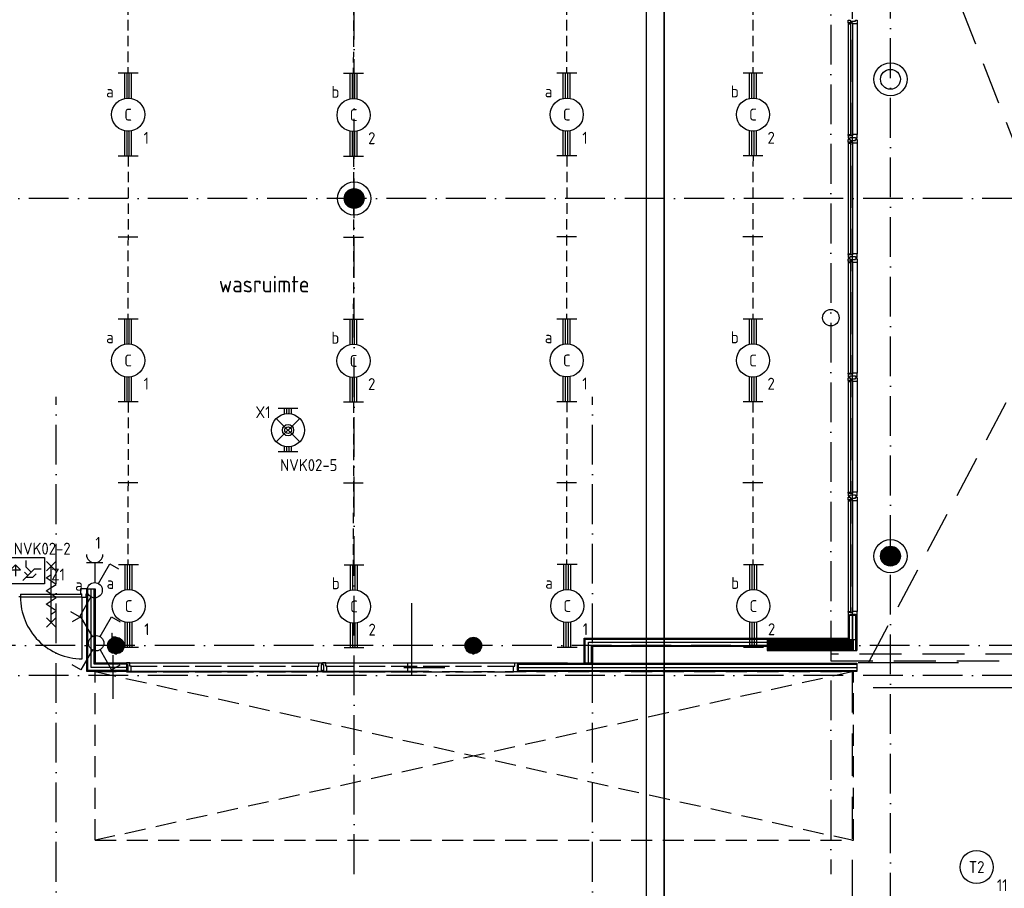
# Model space of a CAD drawing. Header units: millimetres. Extents: x 90707 to 259985, y -1262 to 84291.
# Tile 50 of 85: x 160994 to 175866, y 38393 to 51508. Entities that reach past the tile are written whole.
import ezdxf
from ezdxf.enums import TextEntityAlignment as Align

# ---------------------------------------------------------------- set-up
doc = ezdxf.new("R2010")
doc.units = ezdxf.units.MM
doc.header["$LTSCALE"] = 100
for name, pattern in [('DASHDOT', [9, 6, -1.5, 0, -1.5]), ('HIDDEN', [9.525, 6.35, -3.175]), ('HIDDEN2', [4.7625, 3.175, -1.5875])]:
    doc.linetypes.add(name, pattern=pattern)
doc.layers.get('0').update_dxf_attribs({"linetype": 'CONTINUOUS'})
for name, color, linetype in [('AL$7----_STRAMIEN', 1, 'DASHDOT'), ('AL$8----_HULPKOLOM', 2, 'CONTINUOUS'), ('AL$8----_HULPLIJNEN', 2, 'CONTINUOUS'), ('AL22----_BINNENWAND', 7, 'CONTINUOUS'), ('AL24----_TRAPPEN', 7, 'CONTINUOUS'), ('AL28----_KONSTRUKTIE', 3, 'CONTINUOUS'), ('AL31----_BUITENKOZ', 7, 'CONTINUOUS'), ('AL32----_BINNENKOZ', 7, 'CONTINUOUS'), ('AL32----_DRAAIRICHTING', 1, 'CONTINUOUS'), ('AL65----_BEVEILIGING', 7, 'CONTINUOUS'), ('ALL-----_REFLIJNEN', 8, 'CONTINUOUS'), ('ALXAA---_GEWBETON', 12, 'CONTINUOUS'), ('ALXOU---_GLAS', 7, 'CONTINUOUS'), ('EB63101-_ATTRIB', 2, 'CONTINUOUS'), ('EB63102-_ATTRIB', 2, 'CONTINUOUS'), ('EB63202-_ATTRIB', 2, 'CONTINUOUS'), ('EB63501-_ATTRIB', 2, 'CONTINUOUS'), ('EL63101-_LICHT-ARM', 3, 'CONTINUOUS'), ('EL63102-_LICHT-SCH', 3, 'CONTINUOUS'), ('EL63202-_NOODVRL-TXT', 3, 'CONTINUOUS'), ('EL63501-_NOODVRL-ARM', 3, 'CONTINUOUS'), ('EL6441--_DATACOM', 3, 'CONTINUOUS'), ('KABELGOOT', 8, 'CONTINUOUS'), ('LIJN035', 50, 'CONTINUOUS'), ('LIJN070', 130, 'CONTINUOUS'), ('VOLGNUMMER', 7, 'CONTINUOUS')]:
    doc.layers.add(name, color=color, linetype=linetype)
doc.styles.add('1_8', font='ISO', dxfattribs={"height": 1.8})
doc.styles.add('2_0', font='iso', dxfattribs={"height": 200})
doc.styles.add('NORATT', font='isocp.shx')
doc.styles.get("Standard").update_dxf_attribs({"font": 'iso.shx'})

# ---------------------------------------------------------------- blocks, each defined once
blk = doc.blocks.new('ES3G00')
blk.add_circle((0, 0), 2.5)
at = {"color": 6, "style": '1_8'}
for tag, flags, p in [('SCHAK', 8, (3.5, 2.75)), ('A_CODE', 8, (0, 0)), ('GROEP', 8, (-3.5, -2.75)), ('KAST', 9, (3.5, -2.75))]:
    blk.add_attdef(tag, text='', height=1.8, dxfattribs=dict(at, flags=flags)).set_placement(p, align=Align.MIDDLE)
blk = doc.blocks.new('ES3N026')
for p, q in [((-1.5, 0.75), (-1, 0.25)), ((0.38, -0.88), (0.38, 0.87)), ((2.25, 1.25), (2.25, -1.25)), ((2.5, 1.25), (2.5, -1.25)), ((2.75, 1.25), (2.75, -1.25)), ((3, 1.25), (3, -1.25))]:
    blk.add_line(p, q)
for points in [[(4.01, 2.01), (4.01, -1.98), (-3.99, -1.98), (-3.99, 2.01)], [(3.25, -1.25), (2, -1.25), (2, 1.25), (3.25, 1.25)], [(0.38, -0.88), (1.12, -0.13), (-0.37, -0.13)]]:
    blk.add_lwpolyline(points, close=True)
for points in [[(-0.75, 1.5), (-2.5, -0.25), (-3.5, -0.25)], [(-1.25, 1), (-2.25, 1), (-2.75, 0.5)], [(-2, 0.25), (-1.25, -0.5), (-1.25, -1.5)]]:
    blk.add_lwpolyline(points)
at = {"color": 2, "style": '1_8', "flags": 8}
blk.add_attdef('NUMMER', text='', height=1.8, dxfattribs=at).set_placement((4, 3.75), align=Align.MIDDLE)
at = {"style": '1_8'}
for tag, flags, p in [('A_CODE', 8, (-3.5, 2.75)), ('SCHAK', 8, (3.5, 2.75)), ('GROEP', 8, (-3.5, -2.75)), ('KAST', 9, (3.5, -2.75))]:
    blk.add_attdef(tag, text='', height=1.8, dxfattribs=dict(at, flags=flags)).set_placement(p, align=Align.MIDDLE_CENTER)
blk = doc.blocks.new('ES3SX')
for points in [[(-0.58, 1), (-2.31, 4), (-3.61, 3.25)], [(0.58, 1), (2.31, 4), (3.61, 3.25)], [(-0.58, -1), (-2.31, -4), (-3.61, -3.25)], [(0.58, -1), (2.31, -4), (3.61, -3.25)]]:
    blk.add_lwpolyline(points)
blk.add_circle((0, 0), 1.15)
at = {"style": '1_8'}
for tag, flags, p in [('SCHAK', 8, (3, 5.5)), ('KAST', 9, (-3, 0.5)), ('M_CODE', 9, (0, 0)), ('DOEL', 9, (-3, -2)), ('GROEP', 9, (-3, -4.5))]:
    blk.add_attdef(tag, text='', height=1.8, dxfattribs=dict(at, flags=flags)).set_placement(p, align=Align.MIDDLE_CENTER)
blk = doc.blocks.new('EJ3T01')
at = {"color": 0}
for p, q in [((-3.25, -1.5), (-3.25, 1.5)), ((-1.77, 1.77), (1.77, -1.77)), ((1.77, 1.77), (-1.77, -1.77)), ((3.25, -1.5), (3.25, 1.5)), ((-3.25, 0.52), (-2.44, 0.52)), ((-3.25, 0.17), (-2.49, 0.17)), ((2.44, 0.52), (3.25, 0.52)), ((2.49, 0.17), (3.25, 0.17)), ((-3.25, -0.17), (-2.49, -0.17)), ((-3.25, -0.52), (-2.44, -0.52)), ((2.44, -0.52), (3.25, -0.52)), ((2.49, -0.17), (3.25, -0.17))]:
    blk.add_line(p, q, dxfattribs=at)
at = {"color": 6}
blk.add_lwpolyline([(1.77, -1.77), (1.75, -1.75)], dxfattribs=at)
at = {"color": 0}
for radius in [2.5, 0.85, 0.5]:
    blk.add_circle((0, 0), radius, dxfattribs=at)
at = {"color": 6, "style": '1_8'}
for tag, flags, p in [('A_CODE', 8, (-3.5, 2.75)), ('SCHAK', 8, (3.5, 2.75)), ('GROEP', 8, (-3.5, -2.75)), ('KAST', 9, (3.5, -2.75))]:
    blk.add_attdef(tag, text='', height=1.8, dxfattribs=dict(at, flags=flags)).set_placement(p, align=Align.MIDDLE)
blk = doc.blocks.new('ES3W1A---ES3SW')
for p, q in [((1.25, 4.15), (-1.25, 4.15)), ((0, 4.15), (0, 1.15))]:
    blk.add_line(p, q)
for points in [[(0.58, 1), (2.31, 4), (3.61, 3.25)], [(-0.58, -1), (-2.31, -4), (-3.61, -3.25)]]:
    blk.add_lwpolyline(points)
blk.add_circle((0, 0), 1.15)
blk.add_arc((0, 5.4), 1.25, 180, 0)
at = {"style": '1_8'}
for tag, flags, p in [('VERMOGEN', 9, (-2.5, 6.65)), ('GROEP', 8, (0, 7.15)), ('KAST', 9, (2.5, 6.65))]:
    blk.add_attdef(tag, text='', height=1.8, rotation=90, dxfattribs=dict(at, flags=flags)).set_placement(p, align=Align.MIDDLE)
at = {"style": '1_8', "width": 0.7, "flags": 8}
for tag, p in [('SCHAK', (2.5, 6.78)), ('TAL', (-2.5, 6.65)), ('DOEL', (-1.5, 2.65))]:
    blk.add_attdef(tag, text='', height=1.8, rotation=90, dxfattribs=at).set_placement(p, align=Align.MIDDLE)
at = {"style": '1_8'}
for tag, flags, p in [('SCHAK', 8, (3, 5.5)), ('KAST', 9, (-3, 0.5)), ('M_CODE', 9, (0, 0)), ('DOEL', 9, (-3, -2)), ('GROEP', 9, (-3, -4.5))]:
    blk.add_attdef(tag, text='', height=1.8, dxfattribs=dict(at, flags=flags)).set_placement(p, align=Align.MIDDLE_CENTER)
blk = doc.blocks.new('EJ3T20')
at = {"color": 0}
for p, q in [((-6.25, -1.5), (-6.25, 1.5)), ((-6.25, -1.5), (-6.25, 1.5)), ((6.25, -1.5), (6.25, 1.5)), ((6.25, -1.5), (6.25, 1.5)), ((-6.25, 0.52), (-2.44, 0.52)), ((-6.25, 0.52), (-2.44, 0.52)), ((-6.25, 0.17), (-2.49, 0.17)), ((-6.25, 0.17), (-2.49, 0.17)), ((2.44, 0.52), (6.25, 0.52)), ((2.44, 0.52), (6.25, 0.52)), ((2.49, 0.17), (6.25, 0.17)), ((2.49, 0.17), (6.25, 0.17)), ((-6.25, -0.17), (-2.49, -0.17)), ((-6.25, -0.17), (-2.49, -0.17)), ((-6.25, -0.52), (-2.44, -0.52)), ((-6.25, -0.52), (-2.44, -0.52)), ((2.44, -0.52), (6.25, -0.52)), ((2.44, -0.52), (6.25, -0.52)), ((2.49, -0.17), (6.25, -0.17)), ((2.49, -0.17), (6.25, -0.17))]:
    blk.add_line(p, q, dxfattribs=at)
blk.add_circle((0, 0), 2.5, dxfattribs=at)
blk.add_circle((0, 0), 2.5, dxfattribs=at)
at = {"style": 'NORATT', "flags": 9}
blk.add_attdef('GELIJK', text='', height=1.8, dxfattribs=at).set_placement((3.5, 5), align=Align.MIDDLE_CENTER)
at = {"color": 6}
for tag, style, flags, p in [('SCHAK', 'NORATT', 8, (3.5, 2.75)), ('SCHAK', '1_8', 8, (3.5, 2.75)), ('A_CODE', 'NORATT', 8, (0, 0)), ('A_CODE', '1_8', 8, (0, 0)), ('GROEP', 'NORATT', 8, (-3.5, -2.75)), ('GROEP', '1_8', 8, (-3.5, -2.75)), ('KAST', 'NORATT', 9, (3.5, -2.75)), ('KAST', '1_8', 9, (3.5, -2.75))]:
    blk.add_attdef(tag, text='', height=1.8, dxfattribs=dict(at, style=style, flags=flags)).set_placement(p, align=Align.MIDDLE)
blk = doc.blocks.new('EH100000')
at = {"linetype": 'ByBlock'}
for p, q in [((1, 0.5), (0, 0.5)), ((1, 0.5, 1), (0, 0.5, 1)), ((0, -0.5, 1), (1, -0.5, 1)), ((1, -0.5), (0, -0.5))]:
    blk.add_line(p, q, dxfattribs=at)
at = {"linetype": 'ByBlock', "invisible_edges": 15}
for points in [[(1, -0.5), (0, -0.5), (0, 0.5), (1, 0.5)], [(0, 0.5), (1, 0.5), (1, 0.5, 1), (0, 0.5, 1)], [(0, -0.5, 1), (1, -0.5, 1), (1, -0.5), (0, -0.5)]]:
    blk.add_3dface(points, dxfattribs=at)
at = {"linetype": 'ByBlock', "style": '2_0', "flags": 8}
blk.add_attdef('FUNCTIE', text='', height=0.5, dxfattribs=at).set_placement((0.5, 0), align=Align.MIDDLE)
at = {"linetype": 'ByBlock', "flags": 9}
blk.add_attdef('SCHOT', text='', height=0.5, dxfattribs=at).set_placement((0.5, 0), align=Align.MIDDLE)
blk = doc.blocks.new('A$Cca306792')
at = {"layer": 'AL$7----_STRAMIEN', "color": 1}
blk.add_line((83028, 31186), (83028, 62970), dxfattribs=at)
for points in [[(82128, 78796), (82128, 39870)], [(74928, 39870), (74928, 78659)], [(146222, 50070), (3931, 50070)], [(135522, 43320), (3452, 43320)], [(146222, 42870), (2867, 42870)]]:
    blk.add_lwpolyline(points, dxfattribs=at)
at = {"layer": 'AL$7----_STRAMIEN'}
for points in [[(70428, 5550), (70428, 47073)], [(78528, 5550), (78528, 47073)]]:
    blk.add_lwpolyline(points, dxfattribs=at)
at = {"layer": 'AL$8----_HULPKOLOM', "color": 8}
for centre in [(83028, 51870), (74928, 50070), (83028, 44670)]:
    blk.add_circle(centre, 250, dxfattribs=at)
at = {"layer": 'AL$8----_HULPLIJNEN', "color": 8}
for p, q in [((75798, 42881), (75798, 43962)), ((71283, 43174), (71283, 42515)), ((71015, 43060), (78150, 43060)), ((75678, 42990), (76295, 42990)), ((75731, 43060), (75731, 42921)), ((82539, 43065), (84056, 43065)), ((76057, 42928), (70891, 42928))]:
    blk.add_line(p, q, dxfattribs=at)
at = {"layer": 'AL22----_BINNENWAND', "color": 8}
for p, q in [((70891, 43240), (70891, 44175)), ((70891, 44175), (71016, 44175)), ((70891, 42928), (70891, 44175)), ((71016, 44175), (71016, 43240)), ((71016, 44175), (71016, 43053)), ((82395, 43407), (82395, 43779)), ((82395, 43779), (82520, 43779)), ((82520, 43779), (82520, 43407)), ((78403, 43053), (78403, 43433)), ((78403, 43433), (81168, 43433)), ((81168, 43433), (82395, 43433)), ((81168, 43433), (81168, 43308)), ((81168, 43308), (78528, 43308)), ((78528, 43308), (78528, 43053)), ((82520, 43407), (82395, 43407)), ((82520, 43407), (82520, 43245)), ((82439, 43245), (82520, 43245)), ((71016, 43053), (71491, 43053)), ((71491, 43053), (71491, 42928)), ((77404, 43053), (82520, 43053)), ((77404, 42928), (77404, 43053)), ((77500, 43053), (77404, 43053)), ((77404, 43053), (77404, 42928)), ((78528, 43053), (78403, 43053)), ((82520, 43053), (82520, 42928)), ((71491, 42928), (70891, 42928)), ((82520, 42928), (77404, 42928)), ((77404, 42928), (77527, 42928))]:
    blk.add_line(p, q, dxfattribs=at)
at = {"layer": 'AL22----_BINNENWAND', "color": 8, "linetype": 'Continuous'}
for p, q in [((70906, 43240), (70906, 44175)), ((70906, 42943), (70906, 44175)), ((71001, 43240), (71001, 44175)), ((71001, 43038), (71001, 44175)), ((82410, 43407), (82410, 43779)), ((82505, 43407), (82505, 43779)), ((78418, 43053), (78418, 43418)), ((78418, 43418), (81168, 43418)), ((78513, 43053), (78513, 43323)), ((78513, 43323), (81168, 43323)), ((81168, 43418), (82395, 43418)), ((82498, 43407), (82498, 43245)), ((71491, 43038), (71001, 43038)), ((77404, 43038), (82520, 43038)), ((71491, 42943), (70906, 42943)), ((77404, 42943), (82520, 42943))]:
    blk.add_line(p, q, dxfattribs=at)
at = {"layer": 'AL24----_TRAPPEN', "color": 8}
blk.add_line((82767, 42688), (85407, 42688), dxfattribs=at)
at = {"layer": 'AL28----_KONSTRUKTIE', "color": 8}
for p, q in [((82468, 43395), (81168, 43395)), ((81168, 43395), (81168, 43245)), ((81168, 43389), (82468, 43389)), ((81168, 43379), (82468, 43379)), ((81168, 43369), (82468, 43369)), ((81168, 43359), (82468, 43359)), ((81168, 43349), (82468, 43349)), ((81168, 43339), (82468, 43339)), ((81168, 43329), (82468, 43329)), ((81168, 43319), (82468, 43319)), ((81168, 43309), (82468, 43309)), ((81168, 43299), (82468, 43299)), ((81168, 43289), (82468, 43289)), ((81168, 43279), (82468, 43279)), ((81174, 43245), (81324, 43395)), ((81386, 43245), (81536, 43395)), ((81598, 43245), (81748, 43395)), ((81810, 43245), (81960, 43395)), ((82023, 43245), (82173, 43395)), ((82235, 43245), (82385, 43395)), ((82468, 43245), (82468, 43395)), ((81168, 43269), (82468, 43269)), ((81168, 43259), (82468, 43259)), ((81168, 43249), (82468, 43249)), ((81168, 43245), (82468, 43245)), ((82447, 43245), (82468, 43266))]:
    blk.add_line(p, q, dxfattribs=at)
for centre, radius in [((83028, 51870), 150), ((74928, 50070), 150), ((82128, 48270), 125), ((83028, 44670), 150), ((71328, 43320), 125), ((76728, 43320), 125)]:
    blk.add_circle(centre, radius, dxfattribs=at)
at = {"layer": 'AL31----_BUITENKOZ', "color": 8, "linetype": 'Continuous'}
for p, q in [((82388, 52722), (82388, 52761)), ((82388, 52761), (82394, 52761)), ((82455, 52722), (82388, 52722)), ((82393, 52717), (82388, 52717)), ((82388, 52717), (82388, 52705)), ((82388, 52705), (82425, 52705)), ((82425, 52722), (82393, 52722)), ((82393, 52722), (82393, 52717)), ((82394, 52761), (82408, 52761)), ((82408, 52761), (82408, 52761)), ((82408, 52761), (82418, 52761)), ((82418, 52761), (82418, 52747)), ((82418, 52747), (82498, 52747)), ((82425, 52705), (82425, 52722)), ((82455, 52705), (82455, 52722)), ((82508, 52705), (82455, 52705)), ((82498, 52747), (82498, 52761)), ((82498, 52761), (82508, 52761)), ((82508, 52761), (82508, 52761)), ((82508, 52761), (82521, 52761)), ((82516, 52705), (82508, 52705)), ((82520, 52705), (82516, 52705)), ((82527, 52705), (82520, 52705)), ((82521, 52761), (82527, 52761)), ((82527, 52761), (82527, 52742)), ((82527, 52742), (82527, 52705)), ((82388, 51023), (82388, 51035)), ((82388, 51035), (82425, 51035)), ((82393, 51023), (82388, 51023)), ((82388, 51018), (82388, 50979)), ((82455, 51018), (82388, 51018)), ((82393, 51018), (82393, 51023)), ((82425, 51018), (82393, 51018)), ((82425, 51035), (82425, 51018)), ((82508, 51035), (82455, 51035)), ((82455, 51035), (82455, 51018)), ((82516, 51035), (82508, 51035)), ((82520, 51035), (82516, 51035)), ((82527, 51035), (82520, 51035)), ((82527, 50998), (82527, 51035)), ((82388, 50979), (82394, 50979)), ((82388, 50922), (82388, 50961)), ((82388, 50961), (82394, 50961)), ((82455, 50922), (82388, 50922)), ((82393, 50917), (82388, 50917)), ((82388, 50917), (82388, 50905)), ((82388, 50905), (82425, 50905)), ((82425, 50922), (82393, 50922)), ((82393, 50922), (82393, 50917)), ((82394, 50979), (82408, 50979)), ((82394, 50961), (82408, 50961)), ((82408, 50979), (82408, 50979)), ((82408, 50979), (82418, 50979)), ((82408, 50961), (82408, 50961)), ((82408, 50961), (82418, 50961)), ((82418, 50979), (82418, 50993)), ((82418, 50993), (82498, 50993)), ((82418, 50961), (82418, 50947)), ((82418, 50947), (82498, 50947)), ((82425, 50905), (82425, 50922)), ((82455, 50905), (82455, 50922)), ((82508, 50905), (82455, 50905)), ((82498, 50993), (82498, 50979)), ((82498, 50979), (82507, 50979)), ((82498, 50947), (82498, 50961)), ((82498, 50961), (82508, 50961)), ((82507, 50979), (82507, 50979)), ((82507, 50979), (82521, 50979)), ((82508, 50961), (82508, 50961)), ((82508, 50961), (82521, 50961)), ((82516, 50905), (82508, 50905)), ((82520, 50905), (82516, 50905)), ((82527, 50905), (82520, 50905)), ((82521, 50979), (82527, 50979)), ((82521, 50961), (82527, 50961)), ((82527, 50979), (82527, 50998)), ((82527, 50961), (82527, 50942)), ((82527, 50942), (82527, 50905)), ((82388, 49223), (82388, 49235)), ((82388, 49235), (82425, 49235)), ((82425, 49235), (82425, 49218)), ((82508, 49235), (82455, 49235)), ((82455, 49235), (82455, 49218)), ((82516, 49235), (82508, 49235)), ((82520, 49235), (82516, 49235)), ((82527, 49235), (82520, 49235)), ((82527, 49198), (82527, 49235)), ((82393, 49223), (82388, 49223)), ((82388, 49218), (82388, 49179)), ((82455, 49218), (82388, 49218)), ((82388, 49179), (82394, 49179)), ((82388, 49122), (82388, 49161)), ((82388, 49161), (82394, 49161)), ((82455, 49122), (82388, 49122)), ((82393, 49117), (82388, 49117)), ((82388, 49117), (82388, 49105)), ((82388, 49105), (82425, 49105)), ((82393, 49218), (82393, 49223)), ((82425, 49218), (82393, 49218)), ((82425, 49122), (82393, 49122)), ((82393, 49122), (82393, 49117)), ((82394, 49179), (82408, 49179)), ((82394, 49161), (82408, 49161)), ((82408, 49179), (82408, 49179)), ((82408, 49179), (82418, 49179)), ((82408, 49161), (82408, 49161)), ((82408, 49161), (82418, 49161)), ((82418, 49179), (82418, 49193)), ((82418, 49193), (82498, 49193)), ((82418, 49161), (82418, 49147)), ((82418, 49147), (82498, 49147)), ((82425, 49105), (82425, 49122)), ((82455, 49105), (82455, 49122)), ((82508, 49105), (82455, 49105)), ((82498, 49193), (82498, 49179)), ((82498, 49179), (82507, 49179)), ((82498, 49147), (82498, 49161)), ((82498, 49161), (82508, 49161)), ((82507, 49179), (82507, 49179)), ((82507, 49179), (82521, 49179)), ((82508, 49161), (82508, 49161)), ((82508, 49161), (82521, 49161)), ((82516, 49105), (82508, 49105)), ((82520, 49105), (82516, 49105)), ((82527, 49105), (82520, 49105)), ((82521, 49179), (82527, 49179)), ((82521, 49161), (82527, 49161)), ((82527, 49179), (82527, 49198)), ((82527, 49161), (82527, 49142)), ((82527, 49142), (82527, 49105)), ((82388, 47423), (82388, 47435)), ((82388, 47435), (82425, 47435)), ((82393, 47423), (82388, 47423)), ((82388, 47418), (82388, 47379)), ((82455, 47418), (82388, 47418)), ((82388, 47379), (82394, 47379)), ((82388, 47322), (82388, 47361)), ((82388, 47361), (82394, 47361)), ((82455, 47322), (82388, 47322)), ((82393, 47317), (82388, 47317)), ((82388, 47317), (82388, 47305)), ((82388, 47305), (82425, 47305)), ((82393, 47418), (82393, 47423)), ((82425, 47418), (82393, 47418)), ((82425, 47322), (82393, 47322)), ((82393, 47322), (82393, 47317)), ((82394, 47379), (82408, 47379)), ((82394, 47361), (82408, 47361)), ((82408, 47379), (82408, 47379)), ((82408, 47379), (82418, 47379)), ((82408, 47361), (82408, 47361)), ((82408, 47361), (82418, 47361)), ((82418, 47379), (82418, 47393)), ((82418, 47393), (82498, 47393)), ((82418, 47361), (82418, 47347)), ((82418, 47347), (82498, 47347)), ((82425, 47435), (82425, 47418)), ((82425, 47305), (82425, 47322)), ((82508, 47435), (82455, 47435)), ((82455, 47435), (82455, 47418)), ((82455, 47305), (82455, 47322)), ((82508, 47305), (82455, 47305)), ((82498, 47393), (82498, 47379)), ((82498, 47379), (82507, 47379)), ((82498, 47347), (82498, 47361)), ((82498, 47361), (82508, 47361)), ((82507, 47379), (82507, 47379)), ((82507, 47379), (82521, 47379)), ((82516, 47435), (82508, 47435)), ((82508, 47361), (82508, 47361)), ((82508, 47361), (82521, 47361)), ((82516, 47305), (82508, 47305)), ((82520, 47435), (82516, 47435)), ((82520, 47305), (82516, 47305)), ((82527, 47435), (82520, 47435)), ((82527, 47305), (82520, 47305)), ((82521, 47379), (82527, 47379)), ((82521, 47361), (82527, 47361)), ((82527, 47398), (82527, 47435)), ((82527, 47379), (82527, 47398)), ((82527, 47361), (82527, 47342)), ((82527, 47342), (82527, 47305)), ((82388, 45623), (82388, 45635)), ((82388, 45635), (82425, 45635)), ((82393, 45623), (82388, 45623)), ((82388, 45618), (82388, 45579)), ((82455, 45618), (82388, 45618)), ((82388, 45579), (82394, 45579)), ((82388, 45522), (82388, 45561)), ((82388, 45561), (82394, 45561)), ((82455, 45522), (82388, 45522)), ((82393, 45517), (82388, 45517)), ((82388, 45517), (82388, 45505)), ((82393, 45618), (82393, 45623)), ((82425, 45618), (82393, 45618)), ((82425, 45522), (82393, 45522)), ((82393, 45522), (82393, 45517)), ((82394, 45579), (82408, 45579)), ((82394, 45561), (82408, 45561)), ((82408, 45579), (82408, 45579)), ((82408, 45579), (82418, 45579)), ((82408, 45561), (82408, 45561)), ((82408, 45561), (82418, 45561)), ((82418, 45579), (82418, 45593)), ((82418, 45593), (82498, 45593)), ((82418, 45561), (82418, 45547)), ((82418, 45547), (82498, 45547)), ((82425, 45635), (82425, 45618)), ((82425, 45505), (82425, 45522)), ((82508, 45635), (82455, 45635)), ((82455, 45635), (82455, 45618)), ((82455, 45505), (82455, 45522)), ((82498, 45593), (82498, 45579)), ((82498, 45579), (82507, 45579)), ((82498, 45547), (82498, 45561)), ((82498, 45561), (82508, 45561)), ((82507, 45579), (82507, 45579)), ((82507, 45579), (82521, 45579)), ((82516, 45635), (82508, 45635)), ((82508, 45561), (82508, 45561)), ((82508, 45561), (82521, 45561)), ((82520, 45635), (82516, 45635)), ((82527, 45635), (82520, 45635)), ((82521, 45579), (82527, 45579)), ((82521, 45561), (82527, 45561)), ((82527, 45598), (82527, 45635)), ((82527, 45579), (82527, 45598)), ((82527, 45561), (82527, 45542)), ((82527, 45542), (82527, 45505)), ((82388, 45505), (82425, 45505)), ((82508, 45505), (82455, 45505)), ((82516, 45505), (82508, 45505)), ((82520, 45505), (82516, 45505)), ((82527, 45505), (82520, 45505)), ((82388, 43823), (82388, 43835)), ((82388, 43835), (82425, 43835)), ((82393, 43823), (82388, 43823)), ((82388, 43818), (82388, 43779)), ((82455, 43818), (82388, 43818)), ((82388, 43779), (82394, 43779)), ((82393, 43818), (82393, 43823)), ((82425, 43818), (82393, 43818)), ((82394, 43779), (82408, 43779)), ((82408, 43779), (82408, 43779)), ((82408, 43779), (82418, 43779)), ((82418, 43779), (82418, 43793)), ((82418, 43793), (82498, 43793)), ((82425, 43835), (82425, 43818)), ((82508, 43835), (82455, 43835)), ((82455, 43835), (82455, 43818)), ((82498, 43793), (82498, 43779)), ((82498, 43779), (82507, 43779)), ((82507, 43779), (82507, 43779)), ((82507, 43779), (82521, 43779)), ((82516, 43835), (82508, 43835)), ((82520, 43835), (82516, 43835)), ((82527, 43835), (82520, 43835)), ((82521, 43779), (82527, 43779)), ((82527, 43798), (82527, 43835)), ((82527, 43779), (82527, 43798))]:
    blk.add_line(p, q, dxfattribs=at)
at = {"layer": 'AL31----_BUITENKOZ', "color": 8}
for p, q in [((82388, 52705), (82388, 51035)), ((82527, 52705), (82527, 51035)), ((82388, 50905), (82388, 49235)), ((82527, 50905), (82527, 49235)), ((82388, 49105), (82388, 47435)), ((82527, 49105), (82527, 47435)), ((82388, 47305), (82388, 45635)), ((82527, 47305), (82527, 45635)), ((82388, 45505), (82388, 43835)), ((82527, 45505), (82527, 43835))]:
    blk.add_line(p, q, dxfattribs=at)
at = {"layer": 'AL32----_BINNENKOZ', "color": 8, "linetype": 'HIDDEN'}
for p, q in [((82698, 43060), (89828, 56545)), ((82698, 56545), (86254, 47427)), ((82128, 43189), (82128, 43089)), ((86051, 43189), (82128, 43189)), ((82128, 43089), (86051, 43089))]:
    blk.add_line(p, q, dxfattribs=at)
at = {"layer": 'AL32----_BINNENKOZ', "color": 8}
for p, q in [((70800, 44182), (70890, 44182)), ((70800, 44094), (70800, 44182)), ((70890, 44182), (70890, 44094)), ((69888, 44054), (69863, 44054)), ((69888, 44094), (69888, 44054)), ((69888, 44094), (70818, 44094)), ((69888, 44054), (70818, 44054)), ((70817, 44094), (70800, 44094)), ((70817, 44043), (70817, 44094)), ((70873, 44043), (70817, 44043)), ((70873, 44043), (70817, 44043)), ((70890, 44094), (70873, 44094)), ((70873, 44094), (70873, 44043)), ((71491, 43060), (71491, 43035)), ((71541, 43060), (71491, 43060)), ((71491, 43035), (71507, 43035)), ((71507, 43035), (71507, 42943)), ((71541, 43009), (71541, 43060)), ((71541, 43060), (71970, 43060)), ((71558, 43009), (71541, 43009)), ((71558, 42921), (71558, 43009)), ((71558, 43009), (71953, 43009)), ((72026, 43060), (72455, 43060)), ((72043, 43009), (72438, 43009)), ((72511, 43060), (72940, 43060)), ((72528, 43009), (72923, 43009)), ((72996, 43060), (73425, 43060)), ((73013, 43009), (73408, 43009)), ((73481, 43060), (73910, 43060)), ((73498, 43009), (73893, 43009)), ((73966, 43060), (74395, 43060)), ((73983, 43009), (74378, 43009)), ((74378, 42921), (74378, 43009)), ((74378, 43009), (74395, 43009)), ((74395, 43009), (74395, 43060)), ((74395, 43060), (74445, 43060)), ((74445, 43035), (74429, 43035)), ((74429, 43035), (74429, 42943)), ((74445, 43060), (74445, 43035)), ((74450, 43060), (74450, 43035)), ((74500, 43060), (74450, 43060)), ((74450, 43035), (74466, 43035)), ((74466, 43035), (74466, 42943)), ((74500, 43009), (74500, 43060)), ((74500, 43060), (74929, 43060)), ((74517, 43009), (74500, 43009)), ((74517, 42921), (74517, 43009)), ((74517, 43009), (74912, 43009)), ((74985, 43060), (75414, 43060)), ((75002, 43009), (75397, 43009)), ((75470, 43060), (75899, 43060)), ((75487, 43009), (75882, 43009)), ((75955, 43060), (76384, 43060)), ((75972, 43009), (76367, 43009)), ((76440, 43060), (76869, 43060)), ((76457, 43009), (76852, 43009)), ((76925, 43060), (77354, 43060)), ((76942, 43009), (77337, 43009)), ((77337, 42921), (77337, 43009)), ((77337, 43009), (77354, 43009)), ((77354, 43009), (77354, 43060)), ((77354, 43060), (77404, 43060)), ((77404, 43035), (77388, 43035)), ((77388, 43035), (77388, 42943)), ((77404, 43060), (77404, 43035)), ((71507, 42943), (71491, 42943)), ((71491, 42943), (71491, 42921)), ((71491, 42921), (71558, 42921)), ((71558, 42921), (71953, 42921)), ((72043, 42921), (72438, 42921)), ((72528, 42921), (72923, 42921)), ((73013, 42921), (73408, 42921)), ((73498, 42921), (73893, 42921)), ((73983, 42921), (74378, 42921)), ((74445, 42921), (74378, 42921)), ((74429, 42943), (74445, 42943)), ((74445, 42943), (74445, 42921)), ((74466, 42943), (74450, 42943)), ((74450, 42943), (74450, 42921)), ((74450, 42921), (74517, 42921)), ((74517, 42921), (74912, 42921)), ((75002, 42921), (75397, 42921)), ((75487, 42921), (75882, 42921)), ((75972, 42921), (76367, 42921)), ((76457, 42921), (76852, 42921)), ((76942, 42921), (77337, 42921)), ((77404, 42921), (77337, 42921)), ((77388, 42943), (77404, 42943)), ((77404, 42943), (77404, 42921))]:
    blk.add_line(p, q, dxfattribs=at)
at = {"layer": 'AL32----_BINNENKOZ', "color": 8, "linetype": 'HIDDEN2'}
for p, q in [((71016, 40379), (71016, 42928)), ((71016, 42928), (82468, 40379)), ((71016, 42928), (82468, 42928)), ((82468, 42928), (71016, 40379)), ((82468, 40379), (82468, 42928)), ((71016, 40379), (82468, 40379))]:
    blk.add_line(p, q, dxfattribs=at)
at = {"layer": 'AL32----_DRAAIRICHTING', "color": 8}
blk.add_line((70818, 43120), (70818, 44054), dxfattribs=at)
blk.add_arc((70819, 44051), 931, 179.7902, 269.9639, dxfattribs=at)
at = {"layer": 'AL65----_BEVEILIGING', "color": 8, "linetype": 'Continuous'}
for points in [[(70423, 44449), (70283, 44589)], [(70283, 44449), (70423, 44589)], [(70353, 43669), (70353, 44519)], [(70353, 44194), (70428, 44244), (70278, 44344), (70353, 44394)], [(70353, 43994), (70428, 44044), (70278, 44144), (70353, 44194)], [(70353, 43794), (70428, 43844), (70278, 43944), (70353, 43994)], [(70423, 43599), (70283, 43739)], [(70283, 43599), (70423, 43739)]]:
    blk.add_lwpolyline(points, dxfattribs=at)
at = {"layer": 'ALL-----_REFLIJNEN', "color": 8, "linetype": 'Continuous'}
for p, q in [((70954, 43240), (70954, 44175)), ((70954, 42990), (70954, 44175)), ((82458, 43407), (82458, 43779)), ((78465, 43053), (78465, 43370)), ((78465, 43370), (81168, 43370)), ((71491, 42990), (70954, 42990)), ((77404, 42990), (82520, 42990))]:
    blk.add_line(p, q, dxfattribs=at)
at = {"layer": 'ALXAA---_GEWBETON', "color": 8}
for p, q in [((74788, 50016), (74788, 50123)), ((74808, 49980), (74808, 50160)), ((74828, 49958), (74828, 50181)), ((74848, 49943), (74848, 50196)), ((74868, 49932), (74868, 50207)), ((74888, 49925), (74888, 50214)), ((74908, 49921), (74908, 50218)), ((74928, 49920), (74928, 50220)), ((74948, 49921), (74948, 50218)), ((74968, 49925), (74968, 50214)), ((74988, 49932), (74988, 50207)), ((75008, 49943), (75008, 50196)), ((75028, 49958), (75028, 50181)), ((75048, 49980), (75048, 50160)), ((75068, 50016), (75068, 50123)), ((82928, 44558), (82928, 44781)), ((82948, 44543), (82948, 44796)), ((82968, 44532), (82968, 44807)), ((82988, 44525), (82988, 44814)), ((83008, 44521), (83008, 44818)), ((83028, 44520), (83028, 44820)), ((83048, 44521), (83048, 44818)), ((83068, 44525), (83068, 44814)), ((83088, 44532), (83088, 44807)), ((83108, 44543), (83108, 44796)), ((83128, 44558), (83128, 44781)), ((82888, 44616), (82888, 44723)), ((82908, 44580), (82908, 44760)), ((83148, 44580), (83148, 44760)), ((83168, 44616), (83168, 44723)), ((71281, 43435), (71376, 43435)), ((76681, 43435), (76776, 43435)), ((71203, 43315), (71453, 43315)), ((71204, 43335), (71452, 43335)), ((71206, 43295), (71451, 43295)), ((71209, 43355), (71448, 43355)), ((71216, 43375), (71440, 43375)), ((71229, 43395), (71428, 43395)), ((71248, 43415), (71409, 43415)), ((76603, 43315), (76853, 43315)), ((76604, 43335), (76852, 43335)), ((76606, 43295), (76851, 43295)), ((76609, 43355), (76848, 43355)), ((76616, 43375), (76840, 43375)), ((76629, 43395), (76828, 43395)), ((76648, 43415), (76809, 43415)), ((71211, 43275), (71445, 43275)), ((71221, 43255), (71436, 43255)), ((71236, 43235), (71421, 43235)), ((71259, 43215), (71397, 43215)), ((71315, 43195), (71342, 43195)), ((76611, 43275), (76845, 43275)), ((76621, 43255), (76836, 43255)), ((76636, 43235), (76821, 43235)), ((76659, 43215), (76797, 43215)), ((76715, 43195), (76742, 43195))]:
    blk.add_line(p, q, dxfattribs=at)
at = {"layer": 'ALXOU---_GLAS', "color": 8}
for p, q in [((82427, 51020), (82427, 52720)), ((82427, 52720), (82453, 52720)), ((82453, 52720), (82453, 51020)), ((82453, 51020), (82427, 51020)), ((82427, 49220), (82427, 50920)), ((82427, 50920), (82453, 50920)), ((82453, 50920), (82453, 49220)), ((82453, 49220), (82427, 49220)), ((82427, 47420), (82427, 49120)), ((82427, 49120), (82453, 49120)), ((82453, 49120), (82453, 47420)), ((82453, 47420), (82427, 47420)), ((82427, 45620), (82427, 47320)), ((82427, 47320), (82453, 47320)), ((82453, 47320), (82453, 45620)), ((82453, 45620), (82427, 45620)), ((82427, 43820), (82427, 45520)), ((82427, 45520), (82453, 45520)), ((82453, 45520), (82453, 43820)), ((82453, 43820), (82427, 43820))]:
    blk.add_line(p, q, dxfattribs=at)
at = {"layer": 'KABELGOOT', "xscale": 20309.99999999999, "yscale": 270, "zscale": 60, "rotation": 90}
blk.add_blockref('EH100000', (79473, 37891), dxfattribs=at)
at = {"layer": 'VOLGNUMMER', "color": 252, "linetype": 'ByBlock'}
blk.add_text('wasruimte', height=250, dxfattribs=at).set_placement((72885, 48652))
for tag, p in [('0.28', (16187, 74214)), ('0.16', (78893, 73105)), ('0.17', (62961, 72994)), ('0.29', (35887, 72529)), ('0.18', (53124, 64542)), ('0.701', (85482, 63517)), ('0.30', (29366, 63128)), ('0.32', (36092, 63166)), ('0.12', (90689, 63024)), ('0.29A', (33165, 62745)), ('0.30', (38191, 61494)), ('0.27', (17657, 61363)), ('0.19', (61479, 61433)), ('0.14', (89762, 60088)), ('0.33', (45869, 59450)), ('0.15', (73454, 57402)), ('0.25', (28058, 57013)), ('0.801', (112714, 57073)), ('0.18A', (61029, 56759)), ('0.26A', (36299, 54851)), ('0.20', (60895, 53506)), ('0.800', (90980, 50804)), ('0.25A', (73288, 48435)), ('0.300', (94483, 48257)), ('0.21', (58702, 48178)), ('0.24', (35041, 47783)), ('0.102', (87631, 47613)), ('0.203', (95795, 46197)), ('0.26', (18559, 46119)), ('0.802', (68387, 42721)), ('0.204', (95497, 42149)), ('0.07B', (66790, 38909)), ('0.702', (95327, 36513))]:
    blk.add_attdef(tag, text='', height=250, dxfattribs=at).set_placement(p, align=Align.MIDDLE_CENTER)
at = {"layer": 'VOLGNUMMER', "color": 8, "linetype": 'ByBlock'}
blk.add_attdef('0.600', text='', height=250, dxfattribs=at).set_placement((96800, 48300), align=Align.MIDDLE_CENTER)

msp = doc.modelspace()

# ---------------------------------------------------------------- linework, layer by layer
at = {"layer": 'LIJN035', "linetype": 'HIDDEN', "ltscale": 0.25}
for p, q in [((162632, 53170), (162628, 50710)), ((166037, 53164), (166033, 50704)), ((169257, 53171), (169253, 50711)), ((172070, 53170), (172066, 50710)), ((162632, 49449), (162628, 46989)), ((166037, 49443), (166033, 46983)), ((169257, 49450), (169253, 46990)), ((172070, 49450), (172066, 46990)), ((162632, 45737), (162628, 43277)), ((166036, 45731), (166032, 43271)), ((169257, 45738), (169253, 43278)), ((172069, 45737), (172065, 43277))]:
    msp.add_line(p, q, dxfattribs=at)
at = {"layer": 'LIJN035'}
for p, q in [((162780, 48226), (162480, 48226)), ((166185, 48220), (165885, 48220)), ((169405, 48227), (169105, 48227)), ((172218, 48227), (171918, 48227)), ((162780, 44514), (162480, 44514)), ((166184, 44508), (165884, 44508)), ((169405, 44515), (169105, 44515)), ((172217, 44514), (171917, 44514))]:
    msp.add_line(p, q, dxfattribs=at)
at = {"layer": 'LIJN070', "linetype": 'HIDDEN'}
msp.add_line((173575, 34378), (173575, 78198), dxfattribs=at)

# ---------------------------------------------------------------- block references
at = {"layer": 'EL63101-_LICHT-ARM'}
ref = msp.add_blockref('EJ3T20', (162632, 50074), dxfattribs=dict(at, xscale=100, yscale=100, zscale=100, rotation=90))
ref.add_attrib('A_CODE', 'C', dxfattribs={"layer": 'EB63101-_ATTRIB', "color": 1, "height": 180, "style": '1_8', "flags": 8}).set_placement((162632, 50074), align=Align.MIDDLE)
ref.add_attrib('GROEP', '1', dxfattribs={"layer": 'EB63101-_ATTRIB', "color": 1, "height": 180, "style": '1_8', "flags": 8}).set_placement((162907, 49724), align=Align.MIDDLE)
ref.add_attrib('SCHAK', 'a', dxfattribs={"layer": 'EB63101-_ATTRIB', "color": 1, "height": 180, "style": '1_8', "flags": 8}).set_placement((162357, 50424), align=Align.MIDDLE)
ref = msp.add_blockref('EJ3T20', (166037, 50068), dxfattribs=dict(at, xscale=100, yscale=100, zscale=100, rotation=90))
ref.add_attrib('A_CODE', 'C', dxfattribs={"layer": 'EB63101-_ATTRIB', "color": 1, "height": 180, "style": '1_8', "flags": 8}).set_placement((166037, 50068), align=Align.MIDDLE)
ref.add_attrib('GROEP', '2', dxfattribs={"layer": 'EB63101-_ATTRIB', "color": 1, "height": 180, "style": '1_8', "flags": 8}).set_placement((166312, 49718), align=Align.MIDDLE)
ref.add_attrib('SCHAK', 'b', dxfattribs={"layer": 'EB63101-_ATTRIB', "color": 1, "height": 180, "style": '1_8', "flags": 8}).set_placement((165762, 50418), align=Align.MIDDLE)
ref = msp.add_blockref('EJ3T20', (169257, 50075), dxfattribs=dict(at, xscale=100, yscale=100, zscale=100, rotation=90))
ref.add_attrib('A_CODE', 'C', dxfattribs={"layer": 'EB63101-_ATTRIB', "color": 1, "height": 180, "style": '1_8', "flags": 8}).set_placement((169257, 50075), align=Align.MIDDLE)
ref.add_attrib('GROEP', '1', dxfattribs={"layer": 'EB63101-_ATTRIB', "color": 1, "height": 180, "style": '1_8', "flags": 8}).set_placement((169532, 49725), align=Align.MIDDLE)
ref.add_attrib('SCHAK', 'a', dxfattribs={"layer": 'EB63101-_ATTRIB', "color": 1, "height": 180, "style": '1_8', "flags": 8}).set_placement((168982, 50425), align=Align.MIDDLE)
ref = msp.add_blockref('EJ3T20', (172070, 50075), dxfattribs=dict(at, xscale=100, yscale=100, zscale=100, rotation=90))
ref.add_attrib('A_CODE', 'C', dxfattribs={"layer": 'EB63101-_ATTRIB', "color": 1, "height": 180, "style": '1_8', "flags": 8}).set_placement((172070, 50075), align=Align.MIDDLE)
ref.add_attrib('GROEP', '2', dxfattribs={"layer": 'EB63101-_ATTRIB', "color": 1, "height": 180, "style": '1_8', "flags": 8}).set_placement((172345, 49725), align=Align.MIDDLE)
ref.add_attrib('SCHAK', 'b', dxfattribs={"layer": 'EB63101-_ATTRIB', "color": 1, "height": 180, "style": '1_8', "flags": 8}).set_placement((171795, 50425), align=Align.MIDDLE)
ref = msp.add_blockref('EJ3T20', (162632, 46362), dxfattribs=dict(at, xscale=100, yscale=100, zscale=100, rotation=90))
ref.add_attrib('A_CODE', 'C', dxfattribs={"layer": 'EB63101-_ATTRIB', "color": 1, "height": 180, "style": '1_8', "flags": 8}).set_placement((162632, 46362), align=Align.MIDDLE)
ref.add_attrib('GROEP', '1', dxfattribs={"layer": 'EB63101-_ATTRIB', "color": 1, "height": 180, "style": '1_8', "flags": 8}).set_placement((162907, 46012), align=Align.MIDDLE)
ref.add_attrib('SCHAK', 'a', dxfattribs={"layer": 'EB63101-_ATTRIB', "color": 1, "height": 180, "style": '1_8', "flags": 8}).set_placement((162357, 46712), align=Align.MIDDLE)
ref = msp.add_blockref('EJ3T20', (166036, 46356), dxfattribs=dict(at, xscale=100, yscale=100, zscale=100, rotation=90))
ref.add_attrib('A_CODE', 'C', dxfattribs={"layer": 'EB63101-_ATTRIB', "color": 1, "height": 180, "style": '1_8', "flags": 8}).set_placement((166036, 46356), align=Align.MIDDLE)
ref.add_attrib('GROEP', '2', dxfattribs={"layer": 'EB63101-_ATTRIB', "color": 1, "height": 180, "style": '1_8', "flags": 8}).set_placement((166311, 46006), align=Align.MIDDLE)
ref.add_attrib('SCHAK', 'b', dxfattribs={"layer": 'EB63101-_ATTRIB', "color": 1, "height": 180, "style": '1_8', "flags": 8}).set_placement((165761, 46706), align=Align.MIDDLE)
ref = msp.add_blockref('EJ3T20', (169257, 46363), dxfattribs=dict(at, xscale=100, yscale=100, zscale=100, rotation=90))
ref.add_attrib('A_CODE', 'C', dxfattribs={"layer": 'EB63101-_ATTRIB', "color": 1, "height": 180, "style": '1_8', "flags": 8}).set_placement((169257, 46363), align=Align.MIDDLE)
ref.add_attrib('GROEP', '1', dxfattribs={"layer": 'EB63101-_ATTRIB', "color": 1, "height": 180, "style": '1_8', "flags": 8}).set_placement((169532, 46013), align=Align.MIDDLE)
ref.add_attrib('SCHAK', 'a', dxfattribs={"layer": 'EB63101-_ATTRIB', "color": 1, "height": 180, "style": '1_8', "flags": 8}).set_placement((168982, 46713), align=Align.MIDDLE)
ref = msp.add_blockref('EJ3T20', (172069, 46362), dxfattribs=dict(at, xscale=100, yscale=100, zscale=100, rotation=90))
ref.add_attrib('A_CODE', 'C', dxfattribs={"layer": 'EB63101-_ATTRIB', "color": 1, "height": 180, "style": '1_8', "flags": 8}).set_placement((172069, 46362), align=Align.MIDDLE)
ref.add_attrib('GROEP', '2', dxfattribs={"layer": 'EB63101-_ATTRIB', "color": 1, "height": 180, "style": '1_8', "flags": 8}).set_placement((172344, 46012), align=Align.MIDDLE)
ref.add_attrib('SCHAK', 'b', dxfattribs={"layer": 'EB63101-_ATTRIB', "color": 1, "height": 180, "style": '1_8', "flags": 8}).set_placement((171794, 46712), align=Align.MIDDLE)
ref = msp.add_blockref('EJ3T20', (162639, 42654), dxfattribs=dict(at, xscale=100, yscale=100, zscale=100, rotation=90))
ref.add_attrib('A_CODE', 'C', dxfattribs={"layer": 'EB63101-_ATTRIB', "color": 1, "height": 180, "style": '1_8', "flags": 8}).set_placement((162639, 42654), align=Align.MIDDLE)
ref.add_attrib('GROEP', '1', dxfattribs={"layer": 'EB63101-_ATTRIB', "color": 1, "height": 180, "style": '1_8', "flags": 8}).set_placement((162914, 42304), align=Align.MIDDLE)
ref.add_attrib('SCHAK', 'a', dxfattribs={"layer": 'EB63101-_ATTRIB', "color": 1, "height": 180, "style": '1_8', "flags": 8}).set_placement((162364, 43004), align=Align.MIDDLE)
ref = msp.add_blockref('EJ3T20', (169264, 42655), dxfattribs=dict(at, xscale=100, yscale=100, zscale=100, rotation=90))
ref.add_attrib('A_CODE', 'C', dxfattribs={"layer": 'EB63101-_ATTRIB', "color": 1, "height": 180, "style": '1_8', "flags": 8}).set_placement((169264, 42655), align=Align.MIDDLE)
ref.add_attrib('GROEP', '1', dxfattribs={"layer": 'EB63101-_ATTRIB', "color": 1, "height": 180, "style": '1_8', "flags": 8}).set_placement((169539, 42305), align=Align.MIDDLE)
ref.add_attrib('SCHAK', 'a', dxfattribs={"layer": 'EB63101-_ATTRIB', "color": 1, "height": 180, "style": '1_8', "flags": 8}).set_placement((168989, 43005), align=Align.MIDDLE)
ref = msp.add_blockref('EJ3T20', (172076, 42654), dxfattribs=dict(at, xscale=100, yscale=100, zscale=100, rotation=90))
ref.add_attrib('A_CODE', 'C', dxfattribs={"layer": 'EB63101-_ATTRIB', "color": 1, "height": 180, "style": '1_8', "flags": 8}).set_placement((172076, 42654), align=Align.MIDDLE)
ref.add_attrib('GROEP', '2', dxfattribs={"layer": 'EB63101-_ATTRIB', "color": 1, "height": 180, "style": '1_8', "flags": 8}).set_placement((172351, 42304), align=Align.MIDDLE)
ref.add_attrib('SCHAK', 'b', dxfattribs={"layer": 'EB63101-_ATTRIB', "color": 1, "height": 180, "style": '1_8', "flags": 8}).set_placement((171801, 43004), align=Align.MIDDLE)
ref = msp.add_blockref('EJ3T20', (166043, 42648), dxfattribs=dict(at, xscale=100, yscale=100, zscale=100, rotation=90))
ref.add_attrib('A_CODE', 'C', dxfattribs={"layer": 'EB63101-_ATTRIB', "color": 1, "height": 180, "style": '1_8', "flags": 8}).set_placement((166043, 42648), align=Align.MIDDLE)
ref.add_attrib('GROEP', '2', dxfattribs={"layer": 'EB63101-_ATTRIB', "color": 1, "height": 180, "style": '1_8', "flags": 8}).set_placement((166318, 42298), align=Align.MIDDLE)
ref.add_attrib('SCHAK', 'b', dxfattribs={"layer": 'EB63101-_ATTRIB', "color": 1, "height": 180, "style": '1_8', "flags": 8}).set_placement((165768, 42998), align=Align.MIDDLE)
ref = msp.add_blockref('ES3G00', (175448, 38714, 3500), dxfattribs=dict(at, xscale=100, yscale=100, zscale=100))
ref.add_attrib('A_CODE', 'T2', dxfattribs={"layer": 'EB63101-_ATTRIB', "color": 1, "height": 180, "style": '1_8', "flags": 8}).set_placement((175448, 38714, 3500), align=Align.MIDDLE)
ref.add_attrib('GROEP', '11', dxfattribs={"layer": 'EB63101-_ATTRIB', "color": 1, "height": 180, "style": '1_8', "flags": 8}).set_placement((175833, 38439, 3500), align=Align.MIDDLE)
at = {"layer": 'EL63102-_LICHT-SCH'}
ref = msp.add_blockref('ES3W1A---ES3SW', (162127, 42893), dxfattribs=dict(at, xscale=100, yscale=100, zscale=100))
ref.add_attrib('SCHAK', 'a', dxfattribs={"layer": 'EB63102-_ATTRIB', "color": 1, "height": 180, "style": '1_8', "flags": 8}).set_placement((161889, 42975), align=Align.MIDDLE_CENTER)
ref.add_attrib('GROEP', ' 1', dxfattribs={"layer": 'EB63102-_ATTRIB', "color": 1, "height": 180, "style": '1_8', "flags": 8}).set_placement((162127, 43608), align=Align.MIDDLE)
ref = msp.add_blockref('ES3SX', (162150, 42093, 1050), dxfattribs=dict(at, xscale=100, yscale=100, zscale=100))
ref.add_attrib('SCHAK', 'b', dxfattribs={"layer": 'EB63102-_ATTRIB', "color": 1, "height": 180, "style": '1_8', "flags": 8}).set_placement((162423, 42163, 1050), align=Align.MIDDLE_CENTER)
at = {"layer": 'EL63202-_NOODVRL-TXT'}
ref = msp.add_blockref('ES3N026', (160968, 43190), dxfattribs=dict(at, xscale=100, yscale=100, zscale=100, rotation=180))
ref.add_attrib('A_CODE', 'Z1', dxfattribs={"layer": 'EB63202-_ATTRIB', "color": 1, "height": 180, "style": '1_8', "flags": 8}).set_placement((161574, 43131), align=Align.MIDDLE_CENTER)
ref.add_attrib('GROEP', 'NVK02-2', dxfattribs={"layer": 'EB63202-_ATTRIB', "color": 1, "height": 180, "style": '1_8', "flags": 8}).set_placement((161334, 43521), align=Align.MIDDLE_CENTER)
at = {"layer": 'EL63501-_NOODVRL-ARM'}
ref = msp.add_blockref('EJ3T01', (165047, 45310), dxfattribs=dict(at, xscale=100, yscale=100, zscale=100, rotation=90))
ref.add_attrib('A_CODE', 'X1', dxfattribs={"layer": 'EB63501-_ATTRIB', "color": 1, "height": 180, "style": '1_8', "flags": 8}).set_placement((164669, 45581), align=Align.MIDDLE)
ref.add_attrib('GROEP', 'NVK02-5', dxfattribs={"layer": 'EB63501-_ATTRIB', "color": 1, "height": 180, "style": '1_8', "flags": 8}).set_placement((165360, 44783), align=Align.MIDDLE)
at = {"layer": 'EL6441--_DATACOM'}
msp.add_blockref('A$Cca306792', (91118, -1262), dxfattribs=at)

doc.saveas('drawing.dxf')
